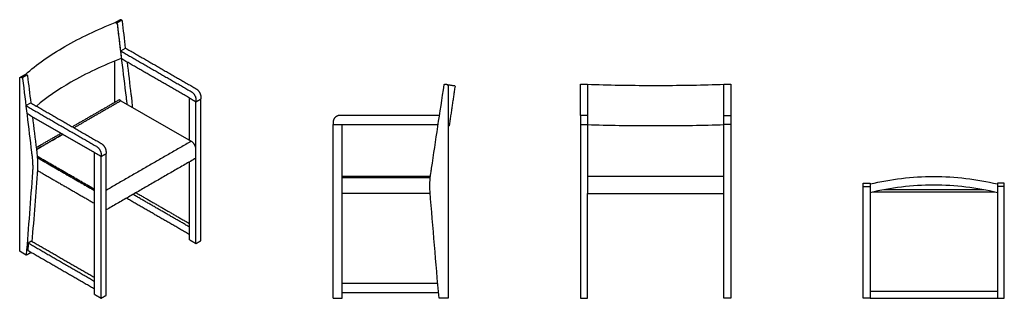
# Model space of a CAD drawing. Header units: millimetres. Extents: x -1857 to 1857, y -527 to 526.
import ezdxf

# ---------------------------------------------------------------- set-up
doc = ezdxf.new("R2010")
doc.units = ezdxf.units.MM
doc.layers.add('Défaut', color=7, linetype='Continuous', true_color=0x000000)
doc.layers.add('Make2D$Visible$Courbes', color=7, linetype='Continuous', true_color=0x000000)

msp = doc.modelspace()

# ---------------------------------------------------------------- linework, layer by layer
at = {"layer": 'Défaut'}
for points in [[(-1476.1, 407.9), (-1457.7, 418.5)], [(-1834, 201.3), (-1815.6, 211.9)]]:
    msp.add_lwpolyline(points, dxfattribs=at)
at = {"layer": 'Make2D$Visible$Courbes', "color": 18, "lineweight": -3, "true_color": 0x000000}
for points in [[(-1475.4, 219.6), (-1210.3, 66.6)], [(259, 129.6), (259, -526), (285, -526), (285.1, -526)], [(825.7, 129.6), (825.7, -526), (799.7, -526), (799.6, -526)], [(285.1, -35.3), (285, -91)], [(799.7, -91), (799.6, -35.3)], [(799.7, -66), (542.4, -66), (285, -66)], [(285, -131), (542.4, -131), (799.7, -131)], [(1822, -125.6), (1591.1, -125.6), (1360.3, -125.6)], [(1779.2, -116.6), (1591.1, -116.6), (1403.1, -116.6)], [(1831.2, -500.5), (1591.1, -500.5), (1351.1, -500.5)], [(1351.1, -526), (1591.1, -526), (1831.2, -526)]]:
    msp.add_lwpolyline(points, dxfattribs=at)
for points, degree in [([(-1497.1, 515.1), (-1487.9, 520.5), (-1478.7, 525.8)], 2), ([(-1472.1, 524), (-1481.4, 518.7), (-1490.6, 513.3)], 2), ([(-1472.1, 524), (-1473.5, 524.6), (-1475, 525.2), (-1476.4, 525.8)], 3), ([(-1457.6, 418.4), (-1461.7, 452.5), (-1465.9, 486.6), (-1470, 520.7)], 3), ([(-1496.1, 514.8), (-1496.4, 514.9), (-1496.6, 515), (-1496.8, 514.9)], 3), ([(-1491.1, 512.8), (-1493.6, 513.8), (-1496.1, 514.8)], 2), ([(-1490.6, 513.3), (-1492.1, 513.9), (-1493.5, 514.5), (-1494.9, 515.1)], 3), ([(-1489.4, 510.5), (-1481.7, 445.4), (-1473.9, 380.4)], 2), ([(-1454.8, 232.7), (-1466, 325.2), (-1477.3, 417.6), (-1488.5, 510.1)], 3), ([(-1457.7, 418.5), (-1324.6, 341.7), (-1191.5, 264.9)], 2), ([(-1476.1, 407.9), (-1343, 331.1), (-1209.9, 254.2)], 2), ([(-1216.6, 230), (-1344.5, 303.8), (-1472.4, 377.6)], 2), ([(-1499.4, 369.3), (-1499.4, 317.5), (-1499.4, 265.5), (-1499.4, 213.1)], 3), ([(-1436.3, 243.4), (-1441.2, 284), (-1446.1, 324.7), (-1451.1, 365.3)], 3), ([(-1857.3, -348.8), (-1857.3, -121.8), (-1857.3, 89.9), (-1857.3, 301.6)], 3), ([(-1855.1, 308.5), (-1845.9, 313.8), (-1836.7, 319.1)], 2), ([(-1852.9, 308.4), (-1851.5, 307.8), (-1850, 307.3), (-1848.6, 306.7)], 3), ([(-1848.6, 306.7), (-1839.3, 312), (-1830, 317.4)], 2), ([(-1846.5, 303.4), (-1835.2, 211), (-1824, 118.5), (-1812.7, 26.1)], 3), ([(-1834.4, 319.1), (-1832.9, 318.5), (-1831.5, 318), (-1830, 317.4)], 3), ([(-1828, 314.1), (-1823.8, 280), (-1819.7, 245.9), (-1815.5, 211.9)], 3), ([(-303.5, -35.4), (-287.6, 69.9), (-271.7, 175.2), (-255.8, 280.4)], 3), ([(-252.8, 283), (-250.8, 282.7), (-248.7, 282.4), (-246.7, 282)], 3), ([(-240.4, 270.6), (-240.4, 11.3), (-240.4, -248), (-240.4, -526)], 3), ([(-215, 274.5), (-225.9, 200.3), (-236.9, 126.1)], 2), ([(258.9, 283), (272, 283), (285.1, 283)], 2), ([(285.1, 280.4), (285.1, 175.2), (285.1, 69.9), (285.1, -35.3)], 3), ([(799.6, 283), (812.7, 283), (825.8, 283)], 2), ([(799.6, -35.3), (799.6, 69.9), (799.6, 175.2), (799.6, 280.4)], 3), ([(-1481.7, 223.3), (-1570.1, 172.2), (-1658.5, 121.2)], 2), ([(-1475.4, 219.6), (-1478.6, 221.4), (-1481.7, 223.3)], 2), ([(-1216.6, 70.3), (-1216.6, 150.1), (-1216.6, 230)], 2), ([(-1216.6, 230), (-1204.4, 222.9), (-1192.2, 215.9)], 2), ([(-1192.2, 215.9), (-1183.1, 221.2), (-1173.9, 226.5)], 2), ([(-1192.2, 223.6), (-1192.2, 219.7), (-1192.2, 215.9)], 2), ([(-1173.9, 234.2), (-1173.9, 230.4), (-1173.9, 226.5)], 2), ([(-1173.9, -308.8), (-1173.9, -41.2), (-1173.9, 226.5)], 2), ([(-1834, 201.3), (-1700.9, 124.5), (-1567.8, 47.6)], 2), ([(-1815.6, 211.9), (-1682.5, 135.1), (-1549.4, 58.2)], 2), ([(-1475.4, 219.6), (-1563.8, 168.6), (-1652.1, 117.6)], 2), ([(-1192.2, 35.8), (-1192.2, 125.8), (-1192.2, 215.9)], 2), ([(-1550.1, 9.2), (-1690.2, 90.1), (-1830.3, 171)], 2), ([(-1809, 158.7), (-1804.1, 118.1), (-1799.2, 77.4), (-1794.2, 36.8)], 3), ([(-273.4, 164.1), (-461.5, 164.1), (-649.7, 164.1)], 2), ([(285, 164.1), (272, 164.1), (259, 164.1)], 2), ([(799.7, 164.1), (812.7, 164.1), (825.7, 164.1)], 2), ([(-674.7, 139.1), (-674.7, 134.3), (-674.7, 129.6)], 2), ([(-674.7, -526), (-674.7, -198.2), (-674.7, 129.6)], 2), ([(-674.7, 129.6), (-657.5, 129.6), (-640.2, 129.6)], 2), ([(-640.2, -526), (-640.2, -198.2), (-640.2, 129.6)], 2), ([(-640.2, 129.6), (-459.4, 129.6), (-278.6, 129.6)], 2), ([(259, 139.1), (259, 134.3), (259, 129.6)], 2), ([(259, 129.6), (272, 129.6), (285, 129.6)], 2), ([(319.6, 128.6), (319.6, 128.6), (319.6, 128.6), (319.6, 128.6)], 3), ([(825.7, 129.6), (812.7, 129.6), (799.7, 129.6)], 2), ([(825.7, 139.1), (825.7, 134.3), (825.7, 129.6)], 2), ([(-1701.3, 96.5), (-1748.1, 69.5), (-1794.9, 42.5)], 2), ([(-1794.1, 35.6), (-1744.5, 64.2), (-1694.9, 92.9)], 2), ([(-1694.9, 92.9), (-1744.5, 64.2), (-1794.1, 35.6)], 2), ([(-1210.3, 66.6), (-1371, -26.2), (-1531.7, -119)], 2), ([(-1209.9, 66.4), (-1210.1, 66.5), (-1210.3, 66.6)], 2), ([(-1574.5, -115.1), (-1682.9, -52.6), (-1791.2, 10)], 2), ([(-1574.5, -120), (-1682.7, -57.6), (-1790.8, 4.9)], 2), ([(-1790.8, 4.9), (-1682.7, -57.6), (-1574.5, -120)], 2), ([(-1574.5, -512), (-1574.5, -244.3), (-1574.5, 23.3)], 2), ([(-1550.1, 9.2), (-1540.9, 14.6), (-1531.7, 19.9)], 2), ([(-1550.1, 17), (-1550.1, 13.1), (-1550.1, 9.2)], 2), ([(-1550.1, -526), (-1550.1, -258.4), (-1550.1, 9.2)], 2), ([(-1531.7, 27.6), (-1531.7, 23.7), (-1531.7, 19.9)], 2), ([(-1531.7, -515.4), (-1531.7, -247.8), (-1531.7, 19.9)], 2), ([(-1192.2, 3.1), (-1362, -94.9), (-1531.7, -192.9)], 2), ([(-1192.2, 3.1), (-1192.2, 23.9), (-1192.2, 35.8)], 2), ([(-1192.2, -319.4), (-1192.2, -158.2), (-1192.2, 3.1)], 2), ([(-1216.6, -305.3), (-1216.6, -158.2), (-1216.6, -11)], 2), ([(-1808.8, -50), (-1816.7, -154.1), (-1824.6, -258.2), (-1832.6, -363.1)], 3), ([(-1790.3, -39.3), (-1797.2, -130.2), (-1804.1, -221.2), (-1811.1, -312.6)], 3), ([(-1790.6, -43.4), (-1682.6, -105.8), (-1574.5, -168.2)], 2), ([(-307.7, -66.1), (-474, -66.1), (-640.2, -66.1)], 2), ([(-308.3, -72), (-474.2, -72), (-640.2, -72)], 2), ([(-308.3, -72), (-474.3, -72), (-640.2, -72)], 2), ([(319.6, -66), (319.6, -66), (319.6, -66)], 2), ([(1351.1, -94.6), (1429.1, -75.9), (1509.7, -66.3), (1591.1, -66.3)], 3), ([(1591.1, -66.3), (1672.6, -66.3), (1753.2, -75.9), (1831.2, -94.6)], 3), ([(285, -91), (285, -105.5), (285, -131)], 2), ([(799.7, -131), (799.7, -105.5), (799.7, -91)], 2), ([(1324.9, -91.7), (1338, -91.7), (1351.1, -91.7)], 2), ([(1324.9, -104.1), (1324.9, -102.1), (1324.9, -100), (1324.9, -98)], 3), ([(1324.9, -104.1), (1338, -104.1), (1351.1, -104.1)], 2), ([(1324.9, -154.8), (1324.9, -138.9), (1324.9, -123), (1324.9, -107.1)], 3), ([(1351.1, -98), (1351.1, -100), (1351.1, -102.1), (1351.1, -104.1)], 3), ([(1591.1, -99.1), (1509.6, -99.1), (1429.1, -108.9), (1351.1, -127.8)], 3), ([(1351.1, -107.1), (1351.1, -312.8), (1351.1, -501)], 2), ([(1831.2, -127.8), (1753.2, -108.9), (1672.6, -99.1), (1591.1, -99.1)], 3), ([(1857.3, -91.7), (1844.3, -91.7), (1831.2, -91.7)], 2), ([(1831.2, -98), (1831.2, -100), (1831.2, -102.1), (1831.2, -104.1)], 3), ([(1857.3, -104.1), (1844.3, -104.1), (1831.2, -104.1)], 2), ([(1831.2, -107.1), (1831.2, -312.8), (1831.2, -501)], 2), ([(1857.3, -104.1), (1857.3, -102.1), (1857.3, -100), (1857.3, -98)], 3), ([(1857.3, -154.8), (1857.3, -138.9), (1857.3, -123), (1857.3, -107.1)], 3), ([(-1216.6, -285.8), (-1335.7, -217.1), (-1454.7, -148.4)], 2), ([(-1216.6, -257.3), (-1323.3, -195.7), (-1429.9, -134.1)], 2), ([(-1418.6, -127.6), (-1317.6, -185.9), (-1216.6, -244.2)], 2), ([(-308.6, -131), (-474.4, -131), (-640.2, -131)], 2), ([(-275.4, -526), (-286.7, -392), (-297.8, -258.9), (-309, -125.7)], 3), ([(285.1, -526), (285.1, -393.7), (285.1, -262.4), (285.1, -131)], 3), ([(319.6, -131), (319.6, -131), (319.6, -131)], 2), ([(799.6, -526), (799.6, -393.7), (799.6, -262.4), (799.6, -131)], 3), ([(1351.1, -125.6), (1351.1, -125.6), (1351.1, -125.6)], 2), ([(1831.2, -125.6), (1831.2, -125.6), (1831.2, -125.6)], 2), ([(-1825, -317.6), (-1825.7, -326.7), (-1826.3, -335.9), (-1827, -345)], 3), ([(-1813.6, -311.1), (-1819.3, -314.3), (-1825, -317.6)], 2), ([(-1825, -317.6), (-1699.7, -389.9), (-1574.5, -462.2)], 2), ([(-1574.5, -449.1), (-1694.1, -380.1), (-1813.6, -311.1)], 2), ([(-1216.6, -305.3), (-1204.4, -312.4), (-1192.2, -319.4)], 2), ([(-1192.2, -319.4), (-1183.1, -314.1), (-1173.9, -308.8)], 2), ([(-1832.6, -363.1), (-1841.8, -357.8), (-1849, -353.6), (-1857.3, -348.8)], 3), ([(-1832.6, -363.1), (-1823.4, -357.8), (-1814.1, -352.4)], 2), ([(-1827, -345), (-1700.8, -417.9), (-1574.5, -490.8)], 2), ([(-280, -471.1), (-460.1, -471.1), (-640.2, -471.1)], 2), ([(-1574.5, -512), (-1562.3, -519), (-1550.1, -526)], 2), ([(-1550.1, -526), (-1540.9, -520.7), (-1531.7, -515.4)], 2), ([(-277.1, -506.1), (-458.6, -506.1), (-640.2, -506.1)], 2), ([(-674.7, -526), (-657.5, -526), (-640.2, -526)], 2), ([(-240.4, -526), (-252.2, -526), (-262.4, -526), (-275.4, -526)], 3), ([(1351.1, -526), (1338.1, -526), (1325.1, -526)], 2), ([(1831.2, -526), (1844.2, -526), (1857.2, -526)], 2)]:
    msp.add_open_spline(points, degree=degree, dxfattribs=at)
for points, knots in [([(-1476.4, 525.8), (-1476.9, 526), (-1477.4, 526.1), (-1477.9, 526), (-1478.2, 526), (-1478.5, 525.9), (-1478.7, 525.8)], [3984.51707, 3984.51707, 3984.51707, 3984.51707, 3986.55108, 3986.55108, 3986.55108, 3987.907826, 3987.907826, 3987.907826, 3987.907826]), ([(-1835.8, 319.4), (-1793.6, 356.7), (-1743.6, 392.2), (-1686.7, 425), (-1629, 458.3), (-1565.2, 488.4), (-1496.8, 514.9)], [624.69038, 624.69038, 624.69038, 624.69038, 866.368988, 866.368988, 866.368988, 1114.30868, 1114.30868, 1114.30868, 1114.30868]), ([(-1497.2, 515.1), (-1497.4, 515), (-1497.5, 514.9), (-1497.6, 514.8), (-1497.7, 514.8), (-1497.7, 514.7), (-1497.8, 514.6), (-1497.8, 514.6), (-1497.9, 514.5), (-1497.9, 514.5)], [3987.907826, 3987.907826, 3987.907826, 3987.907826, 3988.585089, 3988.585089, 3988.585089, 3989.093592, 3989.093592, 3989.093592, 3989.39084, 3989.39084, 3989.39084, 3989.39084]), ([(-1494.9, 515.1), (-1495.4, 515.3), (-1495.9, 515.4), (-1496.4, 515.4), (-1496.7, 515.3), (-1497, 515.2), (-1497.2, 515.1)], [3984.51707, 3984.51707, 3984.51707, 3984.51707, 3986.55108, 3986.55108, 3986.55108, 3987.907826, 3987.907826, 3987.907826, 3987.907826]), ([(-1489.4, 510.5), (-1489.5, 510.9), (-1489.7, 511.4), (-1490.3, 512.3), (-1490.7, 512.6), (-1491.1, 512.8)], [0.028367, 0.028367, 0.028367, 0.028367, 1.668129, 1.668129, 3.299342, 3.299342, 3.299342, 3.299342]), ([(-1474.4, 379.2), (-1542.9, 352.8), (-1606.7, 322.7), (-1664.3, 289.5), (-1713, 261.3), (-1756.7, 231.3), (-1794.5, 199.8)], [1374.593651, 1374.593651, 1374.593651, 1374.593651, 1622.585616, 1622.585616, 1622.585616, 1829.890196, 1829.890196, 1829.890196, 1829.890196]), ([(-1474.4, 379.2), (-1474.3, 379.2), (-1474.3, 379.2), (-1474.1, 379.4), (-1474, 379.5), (-1473.9, 379.9), (-1473.9, 380.1), (-1473.9, 380.4)], [1.203599, 1.203599, 1.203599, 1.203599, 1.652407, 1.652407, 2.459569, 2.459569, 3.267182, 3.267182, 3.267182, 3.267182]), ([(-1857.3, 301.6), (-1857.3, 302.6), (-1857.2, 303.6), (-1857, 304.5), (-1856.9, 305), (-1856.8, 305.4), (-1856.7, 305.9), (-1856.6, 306.3), (-1856.4, 306.7), (-1856.3, 307.1), (-1856.1, 307.4), (-1855.9, 307.7), (-1855.7, 307.9), (-1855.7, 308), (-1855.6, 308.1), (-1855.5, 308.2), (-1855.4, 308.3), (-1855.3, 308.4), (-1855.2, 308.4)], [4938.764504, 4938.764504, 4938.764504, 4938.764504, 4942.832523, 4942.832523, 4942.832523, 4944.866532, 4944.866532, 4944.866532, 4946.900542, 4946.900542, 4946.900542, 4948.426049, 4948.426049, 4948.426049, 4948.934551, 4948.934551, 4948.934551, 4949.611815, 4949.611815, 4949.611815, 4949.611815]), ([(-1855.2, 308.4), (-1854.9, 308.6), (-1854.7, 308.7), (-1854.3, 308.7), (-1853.9, 308.7), (-1853.4, 308.6), (-1852.9, 308.4)], [4949.611815, 4949.611815, 4949.611815, 4949.611815, 4950.968561, 4950.968561, 4950.968561, 4953.00257, 4953.00257, 4953.00257, 4953.00257]), ([(-1836.7, 319.1), (-1836.4, 319.3), (-1836.1, 319.4), (-1835.8, 319.4), (-1835.4, 319.4), (-1834.9, 319.3), (-1834.4, 319.1)], [4949.611815, 4949.611815, 4949.611815, 4949.611815, 4950.968561, 4950.968561, 4950.968561, 4953.00257, 4953.00257, 4953.00257, 4953.00257]), ([(-246.7, 282), (-246, 281.9), (-245.3, 281.7), (-244.6, 281.3), (-244, 281), (-243.4, 280.4), (-243, 279.9), (-242.9, 279.7), (-242.8, 279.6), (-242.7, 279.4), (-242.4, 279), (-242.1, 278.5), (-241.9, 278.1), (-241.7, 277.4), (-241.5, 276.8), (-241.3, 276.2), (-241.1, 275.6), (-241, 275), (-240.9, 274.3), (-240.7, 273.1), (-240.5, 271.9), (-240.4, 270.6)], [3984.51707, 3984.51707, 3984.51707, 3984.51707, 3986.55108, 3986.55108, 3986.55108, 3988.585089, 3988.585089, 3988.585089, 3989.093592, 3989.093592, 3989.093592, 3990.619099, 3990.619099, 3990.619099, 3992.653108, 3992.653108, 3992.653108, 3994.687118, 3994.687118, 3994.687118, 3998.755136, 3998.755136, 3998.755136, 3998.755136]), ([(285.1, 282), (363, 279.2), (443.6, 277.8), (525, 277.8), (530.8, 277.8), (536.6, 277.8), (542.4, 277.8)], [-1852.234891, -1852.234891, -1852.234891, -1852.234891, -1604.233478, -1604.233478, -1604.233478, -1586.653009, -1586.653009, -1586.653009, -1586.653009]), ([(542.4, 277.8), (548.1, 277.8), (553.9, 277.8), (559.7, 277.8), (641.1, 277.8), (721.7, 279.2), (799.6, 282)], [-1586.653009, -1586.653009, -1586.653009, -1586.653009, -1569.07254, -1569.07254, -1569.07254, -1321.071127, -1321.071127, -1321.071127, -1321.071127]), ([(-1451.8, 206), (-1452.1, 209.7), (-1452.5, 213.3), (-1452.9, 217), (-1453.5, 222.2), (-1454.1, 227.5), (-1454.8, 232.7)], [5250.476895, 5250.476895, 5250.476895, 5250.476895, 5263.270498, 5263.270498, 5263.270498, 5281.428006, 5281.428006, 5281.428006, 5281.428006]), ([(-1431.9, 194.5), (-1432, 195.3), (-1432, 196.1), (-1432, 196.8), (-1432.4, 206.9), (-1433.2, 217.3), (-1434.4, 227.7), (-1434.9, 232.9), (-1435.6, 238.2), (-1436.3, 243.4)], [5224.21454, 5224.21454, 5224.21454, 5224.21454, 5226.955483, 5226.955483, 5226.955483, 5263.270498, 5263.270498, 5263.270498, 5281.428006, 5281.428006, 5281.428006, 5281.428006]), ([(542.4, 124.4), (536.6, 124.4), (530.8, 124.4), (525, 124.4), (443.6, 124.4), (363, 125.8), (285.1, 128.6)], [1636.22791, 1636.22791, 1636.22791, 1636.22791, 1653.805462, 1653.805462, 1653.805462, 1901.735568, 1901.735568, 1901.735568, 1901.735568]), ([(799.6, 128.6), (721.7, 125.8), (641.1, 124.4), (559.7, 124.4), (553.9, 124.4), (548.1, 124.4), (542.4, 124.4)], [1370.720252, 1370.720252, 1370.720252, 1370.720252, 1618.650358, 1618.650358, 1618.650358, 1636.22791, 1636.22791, 1636.22791, 1636.22791]), ([(-1812.7, 26.1), (-1812, 20.8), (-1811.4, 15.6), (-1810.8, 10.3), (-1809.7, -0.1), (-1808.9, -10.4), (-1808.5, -20.5), (-1808.4, -23), (-1808.3, -25.5), (-1808.3, -28), (-1808.3, -30.5), (-1808.3, -33), (-1808.3, -35.5), (-1808.3, -37.9), (-1808.4, -40.4), (-1808.5, -42.8), (-1808.5, -45.2), (-1808.7, -47.6), (-1808.8, -50)], [3656.091635, 3656.091635, 3656.091635, 3656.091635, 3674.249142, 3674.249142, 3674.249142, 3710.564157, 3710.564157, 3710.564157, 3719.642911, 3719.642911, 3719.642911, 3728.721665, 3728.721665, 3728.721665, 3737.800418, 3737.800418, 3737.800418, 3746.879172, 3746.879172, 3746.879172, 3746.879172]), ([(-1794.2, 36.8), (-1793.5, 31.5), (-1792.9, 26.2), (-1792.3, 21), (-1791.2, 10.6), (-1790.3, 0.3), (-1790, -9.8), (-1789.9, -12.4), (-1789.8, -14.9), (-1789.8, -17.4), (-1789.8, -19.8), (-1789.8, -22.3), (-1789.8, -24.8), (-1789.8, -27.2), (-1789.9, -29.7), (-1789.9, -32.1), (-1790, -34.5), (-1790.2, -36.9), (-1790.3, -39.3)], [3656.091635, 3656.091635, 3656.091635, 3656.091635, 3674.249142, 3674.249142, 3674.249142, 3710.564157, 3710.564157, 3710.564157, 3719.642911, 3719.642911, 3719.642911, 3728.721665, 3728.721665, 3728.721665, 3737.800418, 3737.800418, 3737.800418, 3746.879172, 3746.879172, 3746.879172, 3746.879172]), ([(-309, -125.7), (-309.2, -122.7), (-309.4, -119.7), (-309.5, -116.7), (-309.7, -113.6), (-309.7, -110.6), (-309.8, -107.6), (-309.8, -104.6), (-309.8, -101.5), (-309.8, -98.5), (-309.7, -95.5), (-309.6, -92.5), (-309.5, -89.4), (-309, -77.3), (-307.8, -65.3), (-306.2, -53.3), (-305.4, -47.3), (-304.5, -41.3), (-303.5, -35.4)], [5190.640468, 5190.640468, 5190.640468, 5190.640468, 5199.719222, 5199.719222, 5199.719222, 5208.797976, 5208.797976, 5208.797976, 5217.87673, 5217.87673, 5217.87673, 5226.955483, 5226.955483, 5226.955483, 5263.270498, 5263.270498, 5263.270498, 5281.428006, 5281.428006, 5281.428006, 5281.428006]), ([(1324.9, -98), (1324.9, -97.3), (1324.9, -96.6), (1324.9, -96), (1324.9, -95.3), (1324.9, -94.7), (1324.9, -94.3), (1324.9, -94.2), (1324.9, -94.1), (1324.9, -94), (1324.9, -93.7), (1324.9, -93.5), (1324.9, -93.3), (1324.9, -93), (1324.9, -92.8), (1324.9, -92.6), (1324.9, -92.5), (1324.9, -92.3), (1324.9, -92.2), (1324.9, -92), (1324.9, -91.8), (1324.9, -91.7)], [6618.73481, 6618.73481, 6618.73481, 6618.73481, 6620.768819, 6620.768819, 6620.768819, 6622.802829, 6622.802829, 6622.802829, 6623.311331, 6623.311331, 6623.311331, 6624.836838, 6624.836838, 6624.836838, 6626.870848, 6626.870848, 6626.870848, 6628.904857, 6628.904857, 6628.904857, 6632.972876, 6632.972876, 6632.972876, 6632.972876]), ([(1351.1, -91.7), (1351.1, -91.8), (1351.1, -92), (1351.1, -92.2), (1351.1, -92.3), (1351.1, -92.5), (1351.1, -92.6), (1351.1, -92.8), (1351.1, -93), (1351.1, -93.3), (1351.1, -93.5), (1351.1, -93.7), (1351.1, -94), (1351.1, -94.1), (1351.1, -94.2), (1351.1, -94.3), (1351.1, -94.7), (1351.1, -95.3), (1351.1, -96), (1351.1, -96.6), (1351.1, -97.3), (1351.1, -98)], [5798.959529, 5798.959529, 5798.959529, 5798.959529, 5803.027548, 5803.027548, 5803.027548, 5805.061558, 5805.061558, 5805.061558, 5807.095567, 5807.095567, 5807.095567, 5808.621074, 5808.621074, 5808.621074, 5809.129576, 5809.129576, 5809.129576, 5811.163586, 5811.163586, 5811.163586, 5813.197595, 5813.197595, 5813.197595, 5813.197595]), ([(1831.2, -91.7), (1831.2, -91.8), (1831.2, -92), (1831.2, -92.2), (1831.2, -92.3), (1831.2, -92.5), (1831.2, -92.6), (1831.2, -92.8), (1831.2, -93), (1831.2, -93.3), (1831.2, -93.5), (1831.2, -93.7), (1831.2, -94), (1831.2, -94.1), (1831.2, -94.2), (1831.2, -94.3), (1831.2, -94.7), (1831.2, -95.3), (1831.2, -96), (1831.2, -96.6), (1831.2, -97.3), (1831.2, -98)], [5798.959529, 5798.959529, 5798.959529, 5798.959529, 5803.027548, 5803.027548, 5803.027548, 5805.061558, 5805.061558, 5805.061558, 5807.095567, 5807.095567, 5807.095567, 5808.621074, 5808.621074, 5808.621074, 5809.129576, 5809.129576, 5809.129576, 5811.163586, 5811.163586, 5811.163586, 5813.197595, 5813.197595, 5813.197595, 5813.197595]), ([(1857.3, -98), (1857.3, -97.3), (1857.3, -96.6), (1857.3, -96), (1857.3, -95.3), (1857.3, -94.7), (1857.3, -94.3), (1857.3, -94.2), (1857.3, -94.1), (1857.3, -94), (1857.3, -93.7), (1857.3, -93.5), (1857.3, -93.3), (1857.3, -93), (1857.3, -92.8), (1857.3, -92.6), (1857.3, -92.5), (1857.3, -92.3), (1857.3, -92.2), (1857.3, -92), (1857.3, -91.8), (1857.3, -91.7)], [6618.73481, 6618.73481, 6618.73481, 6618.73481, 6620.768819, 6620.768819, 6620.768819, 6622.802829, 6622.802829, 6622.802829, 6623.311331, 6623.311331, 6623.311331, 6624.836838, 6624.836838, 6624.836838, 6626.870848, 6626.870848, 6626.870848, 6628.904857, 6628.904857, 6628.904857, 6632.972876, 6632.972876, 6632.972876, 6632.972876])]:
    msp.add_open_spline(points, degree=3, knots=knots, dxfattribs=at)
for points, weights, degree, knots in [([(-1470, 520.7), (-1470.1, 521.4), (-1470.3, 522), (-1470.7, 522.6), (-1471.1, 523.3), (-1471.6, 523.7), (-1472.1, 524)], [1, 0.958390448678, 0.958390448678, 1, 0.958390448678, 0.958390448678, 1], 3, [3975.460213, 3975.460213, 3975.460213, 3975.460213, 3976.888641, 3976.888641, 3976.888641, 3978.31707, 3978.31707, 3978.31707, 3978.31707]), ([(-1488.5, 510.1), (-1488.6, 510.7), (-1488.8, 511.3), (-1489.2, 512), (-1489.6, 512.6), (-1490.1, 513.1), (-1490.6, 513.3)], [1, 0.958390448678, 0.958390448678, 1, 0.958390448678, 0.958390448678, 1], 3, [3975.460213, 3975.460213, 3975.460213, 3975.460213, 3976.888641, 3976.888641, 3976.888641, 3978.31707, 3978.31707, 3978.31707, 3978.31707]), ([(-1848.6, 306.7), (-1848, 306.4), (-1847.6, 305.9), (-1847.2, 305.3), (-1846.8, 304.7), (-1846.5, 304), (-1846.5, 303.4)], [1, 0.958390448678, 0.958390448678, 1, 0.958390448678, 0.958390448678, 1], 3, [4959.20257, 4959.20257, 4959.20257, 4959.20257, 4960.630999, 4960.630999, 4960.630999, 4962.059428, 4962.059428, 4962.059428, 4962.059428]), ([(-1830, 317.4), (-1829.5, 317.1), (-1829.1, 316.6), (-1828.7, 316), (-1828.3, 315.4), (-1828, 314.7), (-1828, 314.1)], [1, 0.958390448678, 0.958390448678, 1, 0.958390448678, 0.958390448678, 1], 3, [4959.20257, 4959.20257, 4959.20257, 4959.20257, 4960.630999, 4960.630999, 4960.630999, 4962.059428, 4962.059428, 4962.059428, 4962.059428]), ([(-255.8, 280.4), (-255.7, 281.1), (-255.3, 281.8), (-254.8, 282.2), (-254.2, 282.7), (-253.5, 283), (-252.8, 283)], [1, 0.958390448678, 0.958390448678, 1, 0.958390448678, 0.958390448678, 1], 3, [3975.460213, 3975.460213, 3975.460213, 3975.460213, 3976.888641, 3976.888641, 3976.888641, 3978.31707, 3978.31707, 3978.31707, 3978.31707]), ([(-215.2, 275.7), (-215.3, 275.8), (-215.4, 275.9), (-215.9, 276.6), (-216.7, 276.7)], [0.859572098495, 0.853553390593, 0.853553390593, 0.853553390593, 1], 2, [1.320965, 1.320965, 1.320965, 1.656854, 1.656854, 3.313708, 3.313708, 3.313708]), ([(259, 164.1), (258.9, 281.2), (258.9, 281.8), (258.9, 282.3), (258.9, 282.7), (258.9, 283), (258.9, 283)], [1, 0.958390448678, 0.958390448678, 1, 0.958390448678, 0.958390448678, 1], 3, [3975.460213, 3975.460213, 3975.460213, 3975.460213, 3976.888641, 3976.888641, 3976.888641, 3978.31707, 3978.31707, 3978.31707, 3978.31707]), ([(285.1, 283), (285.1, 283), (285.1, 282.7), (285.1, 282.3), (285.1, 281.8), (285.1, 281.2), (285.1, 280.4)], [1, 0.958390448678, 0.958390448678, 1, 0.958390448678, 0.958390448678, 1], 3, [4004.498749, 4004.498749, 4004.498749, 4004.498749, 4005.927178, 4005.927178, 4005.927178, 4007.355607, 4007.355607, 4007.355607, 4007.355607]), ([(799.6, 280.4), (799.6, 281.2), (799.6, 281.8), (799.6, 282.3), (799.6, 282.7), (799.6, 283), (799.6, 283)], [1, 0.958390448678, 0.958390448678, 1, 0.958390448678, 0.958390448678, 1], 3, [5330.058239, 5330.058239, 5330.058239, 5330.058239, 5331.486668, 5331.486668, 5331.486668, 5332.915097, 5332.915097, 5332.915097, 5332.915097]), ([(825.8, 283), (825.8, 283), (825.8, 282.7), (825.8, 282.3), (825.8, 281.8), (825.8, 281.2), (825.7, 164.1)], [1, 0.958390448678, 0.958390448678, 1, 0.958390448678, 0.958390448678, 1], 3, [5359.096776, 5359.096776, 5359.096776, 5359.096776, 5360.525204, 5360.525204, 5360.525204, 5361.953633, 5361.953633, 5361.953633, 5361.953633]), ([(1324.9, -107.1), (1324.9, -107), (1324.9, -106.6), (1324.9, -106.1), (1324.9, -105.5), (1324.9, -104.9), (1324.9, -104.1)], [1, 0.958390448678, 0.958390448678, 1, 0.958390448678, 0.958390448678, 1], 3, [6609.677952, 6609.677952, 6609.677952, 6609.677952, 6611.106381, 6611.106381, 6611.106381, 6612.53481, 6612.53481, 6612.53481, 6612.53481]), ([(1351.1, -104.1), (1351.1, -104.9), (1351.1, -105.5), (1351.1, -106.1), (1351.1, -106.6), (1351.1, -107), (1351.1, -107.1)], [1, 0.958390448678, 0.958390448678, 1, 0.958390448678, 0.958390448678, 1], 3, [5819.397595, 5819.397595, 5819.397595, 5819.397595, 5820.826024, 5820.826024, 5820.826024, 5822.254453, 5822.254453, 5822.254453, 5822.254453]), ([(1831.2, -104.1), (1831.2, -104.9), (1831.2, -105.5), (1831.2, -106.1), (1831.2, -106.6), (1831.2, -107), (1831.2, -107.1)], [1, 0.958390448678, 0.958390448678, 1, 0.958390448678, 0.958390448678, 1], 3, [5819.397595, 5819.397595, 5819.397595, 5819.397595, 5820.826024, 5820.826024, 5820.826024, 5822.254453, 5822.254453, 5822.254453, 5822.254453]), ([(1857.3, -107.1), (1857.3, -107), (1857.3, -106.6), (1857.3, -106.1), (1857.3, -105.5), (1857.3, -104.9), (1857.3, -104.1)], [1, 0.958390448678, 0.958390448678, 1, 0.958390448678, 0.958390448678, 1], 3, [6609.677952, 6609.677952, 6609.677952, 6609.677952, 6611.106381, 6611.106381, 6611.106381, 6612.53481, 6612.53481, 6612.53481, 6612.53481])]:
    msp.add_rational_spline(points, weights, degree=degree, knots=knots, dxfattribs=at)
for points, weights in [([(-1191.5, 264.9), (-1173.9, 254.7), (-1173.9, 234.2)], [1, 0.707106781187, 1]), ([(-243.8, 280.7), (-216.7, 276.7), (-216.7, 276.7)], [0.922135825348, 0.953771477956, 1]), ([(-215, 274.5), (-214.9, 275.1), (-215.2, 275.7)], [1, 0.883242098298, 0.859572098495]), ([(-1209.9, 254.2), (-1192.2, 244), (-1192.2, 223.6)], [1, 0.707106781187, 1]), ([(-649.7, 164.1), (-674.7, 164.1), (-674.7, 139.1)], [1, 0.707106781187, 1]), ([(259, 164.1), (259, 164.1), (259, 139.1)], [1, 0.707106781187, 1]), ([(825.7, 164.1), (825.7, 164.1), (825.7, 139.1)], [1, 0.707106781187, 1]), ([(-240.4, 124.6), (-239.2, 124.4), (-239.2, 124.4)], [0.986396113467, 0.985793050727, 0.985793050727]), ([(-236.9, 126.1), (-237.2, 124.1), (-239.2, 124.4)], [1, 0.707106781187, 1]), ([(-1567.8, 47.6), (-1550.1, 37.4), (-1550.1, 17)], [1, 0.707106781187, 1]), ([(-1549.4, 58.2), (-1531.7, 48), (-1531.7, 27.6)], [1, 0.707106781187, 1]), ([(-1192.2, 35.8), (-1192.2, 56.2), (-1209.9, 66.4)], [1, 0.707106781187, 1]), ([(1325.1, -526), (1325.1, -526), (1324.9, -154.8)], [1, 0.707106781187, 1]), ([(1857.2, -526), (1857.2, -526), (1857.3, -154.8)], [1, 0.707106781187, 1]), ([(1351.1, -501), (1351.1, -526), (1351.1, -526)], [1, 0.707106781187, 1]), ([(1831.2, -501), (1831.2, -526), (1831.2, -526)], [1, 0.707106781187, 1])]:
    msp.add_rational_spline(points, weights, degree=2, dxfattribs=at)

doc.saveas('drawing.dxf')
